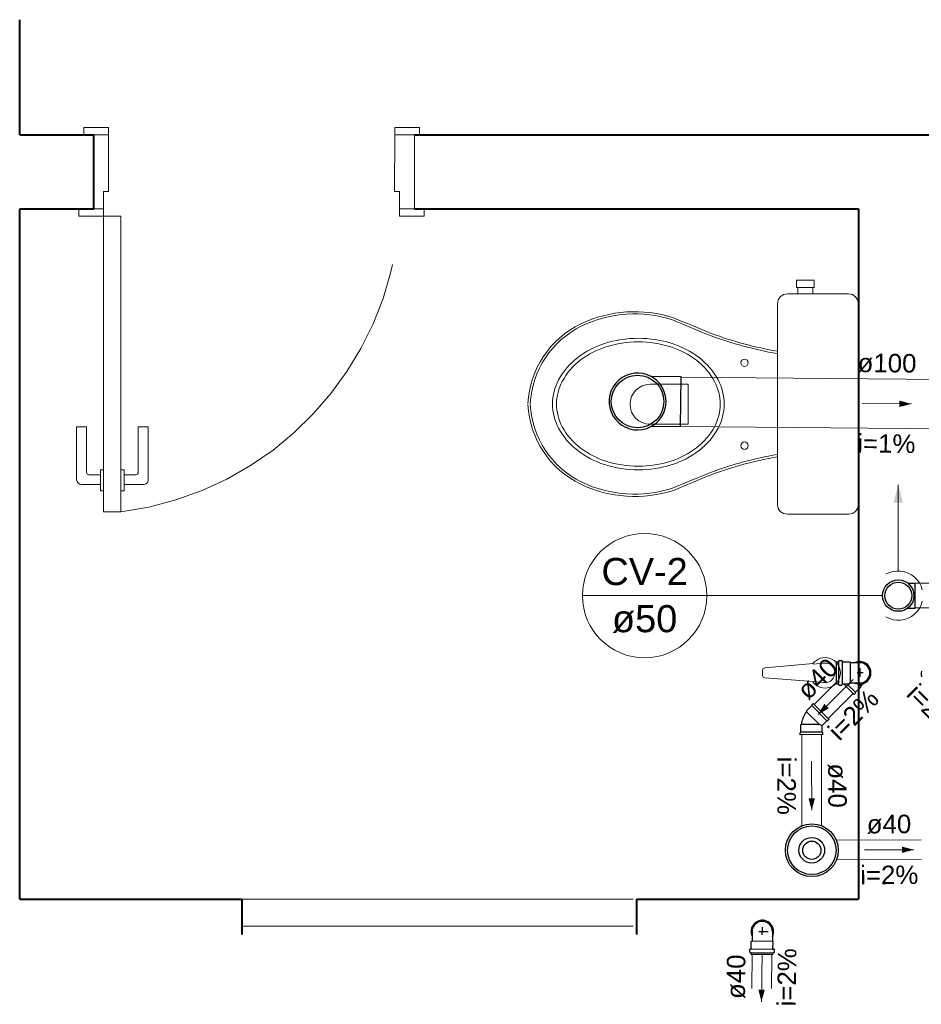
# Model space of a CAD drawing. Header units: millimetres. Extents: x 26 to 1362, y 24 to 358.
# Tile 221 of 256: x 1097 to 1104, y 342 to 350. Entities that reach past the tile are written whole.
import ezdxf

# ---------------------------------------------------------------- set-up
doc = ezdxf.new("R2010")
doc.units = ezdxf.units.MM
doc.linetypes.add('HIDDEN2', pattern=[4.7625, 3.175, -1.5875])
for name, color, linetype, lineweight in [('CV-Condutos', 1, 'Continuous', 5), ('CV-Indicação coluna', 5, 'Continuous', 5), ('MB_ALVENARIA', 7, 'Continuous', 40), ('MB_ESQUADRIA', 7, 'Continuous', 5), ('MB_MOBILIÁRIO', 8, 'Continuous', 13), ('TQ-Condutos', 3, 'Continuous', 5), ('TQ-Sentido conduto', 9, 'Continuous', 5), ('TQ-Textos conduto', 7, 'Continuous', 5)]:
    doc.layers.add(name, color=color, linetype=linetype, lineweight=lineweight)
doc.layers.add('Simbolos', color=5, linetype='Continuous')
doc.layers.add('Simbolos_int', color=2, linetype='Continuous')
doc.styles.add('arial', font='arial.ttf')

msp = doc.modelspace()

# ---------------------------------------------------------------- hatches: boundary and pattern name
at = {"layer": 'CV-Condutos', "linetype": 'Continuous'}
msp.add_hatch(color=256, dxfattribs=at).paths.add_polyline_path([(1103.9191, 346.5119), (1103.8803, 346.367), (1103.9579, 346.367)])
at = {"layer": 'TQ-Sentido conduto', "linetype": 'Continuous'}
for points in [[(1104.0254, 347.1671), (1103.9291, 347.1938), (1103.9286, 347.1421)], [(1103.27, 344.6484), (1103.3565, 344.6984), (1103.3199, 344.735)], [(1103.2176, 343.8703), (1103.2433, 343.967), (1103.1915, 343.9668)], [(1104.0453, 343.5507), (1103.9485, 343.5761), (1103.9488, 343.5244)], [(1102.81, 342.3178), (1102.837, 342.4141), (1102.7853, 342.4147)]]:
    msp.add_hatch(color=256, dxfattribs=at).paths.add_polyline_path(points)

# ---------------------------------------------------------------- linework, layer by layer
at = {"layer": 'CV-Condutos'}
for p, q in [((1107.6939, 345.7153), (1104.0563, 345.712)), ((1107.6937, 345.5153), (1104.0563, 345.512))]:
    msp.add_line(p, q, dxfattribs=at)
for points in [[(1103.9191, 345.8119), (1103.9191, 346.5119)], [(1104.1137, 345.658), (1104.1043, 345.6875), (1104.0903, 345.7152), (1104.0723, 345.7404), (1104.0506, 345.7626), (1104.0258, 345.7811), (1103.9983, 345.7955), (1103.969, 345.8056), (1103.9385, 345.8109), (1103.9075, 345.8115), (1103.8768, 345.8073), (1103.8471, 345.7985), (1103.8191, 345.7851)], [(1103.8191, 345.4387), (1103.8471, 345.4253), (1103.8768, 345.4164), (1103.9075, 345.4122), (1103.9385, 345.4128), (1103.969, 345.4182), (1103.9983, 345.4282), (1104.0258, 345.4427), (1104.0506, 345.4612), (1104.0723, 345.4833), (1104.0903, 345.5085), (1104.1043, 345.5362), (1104.1137, 345.5658)]]:
    msp.add_lwpolyline(points, dxfattribs=at)
at = {"layer": 'CV-Indicação coluna'}
for p, q in [((1101.3583, 345.6119), (1102.3672, 345.6119)), ((1102.3672, 345.6119), (1103.7919, 345.6119))]:
    msp.add_line(p, q, dxfattribs=at)
msp.add_circle((1101.8628, 345.6119), 0.5045, dxfattribs=at)
at = {"layer": 'MB_ALVENARIA'}
for p, q in [((1096.7958, 349.3506), (1096.7958, 350.2841)), ((1098.5958, 343.1506), (1098.5958, 342.8635)), ((1101.7958, 343.1506), (1101.7958, 342.8635))]:
    msp.add_line(p, q, dxfattribs=at)
for points in [[(1096.7958, 349.3506), (1097.3958, 349.3506)], [(1096.7958, 348.7506), (1097.3958, 348.7506), (1097.3958, 349.3506)], [(1099.9958, 349.3506), (1110.9958, 349.3506)], [(1096.7958, 348.7506), (1097.3958, 348.7506)], [(1096.7958, 343.1506), (1096.7958, 348.7506)], [(1099.9958, 348.7506), (1103.5958, 348.7506)], [(1103.5958, 348.7506), (1103.5958, 343.1506)], [(1096.7958, 343.1506), (1098.5958, 343.1506)], [(1101.7958, 343.1506), (1103.5958, 343.1506)]]:
    msp.add_lwpolyline(points, dxfattribs=at)
at = {"layer": 'MB_ESQUADRIA'}
for p, q in [((1097.5156, 349.3506), (1097.3756, 349.3506)), ((1097.5156, 349.3506), (1097.3756, 349.3506)), ((1097.5156, 349.3506), (1097.3756, 349.3506)), ((1097.5156, 349.3506), (1097.3756, 349.3506)), ((1097.5158, 348.8907), (1097.5156, 349.3506)), ((1097.5158, 348.8907), (1097.5156, 349.3506)), ((1097.5158, 348.8907), (1097.5156, 349.3506)), ((1097.5158, 348.8907), (1097.5156, 349.3506)), ((1099.8358, 348.8908), (1099.8361, 349.3508)), ((1099.8358, 348.8908), (1099.8361, 349.3508)), ((1099.8361, 349.3508), (1099.9761, 349.3508)), ((1099.8361, 349.3508), (1099.9761, 349.3508)), ((1097.4758, 348.8907), (1097.4759, 348.7507)), ((1097.4758, 348.8907), (1097.5158, 348.8907)), ((1097.4758, 348.8907), (1097.4759, 348.7507)), ((1097.4758, 348.8907), (1097.5158, 348.8907)), ((1097.4758, 348.8907), (1097.4759, 348.7507)), ((1097.4758, 348.8907), (1097.5158, 348.8907)), ((1097.4758, 348.8907), (1097.4759, 348.7507)), ((1097.4758, 348.8907), (1097.5158, 348.8907)), ((1099.8758, 348.8908), (1099.8358, 348.8908)), ((1099.8758, 348.8908), (1099.8358, 348.8908)), ((1099.8758, 348.8908), (1099.8759, 348.7508)), ((1099.8758, 348.8908), (1099.8759, 348.7508)), ((1097.4759, 348.7507), (1097.3759, 348.7506)), ((1097.4759, 348.7507), (1097.3759, 348.7506)), ((1097.4759, 348.7507), (1097.3759, 348.7506)), ((1097.4759, 348.7507), (1097.3759, 348.7506)), ((1099.8758, 348.7508), (1099.9759, 348.7508)), ((1099.8758, 348.7508), (1099.9759, 348.7508)), ((1097.2573, 346.9804), (1097.3373, 346.9804)), ((1097.2576, 346.5524), (1097.2573, 346.9804)), ((1097.2573, 346.9804), (1097.3373, 346.9804)), ((1097.2576, 346.5524), (1097.2573, 346.9804)), ((1097.3373, 346.9804), (1097.3375, 346.6124)), ((1097.3373, 346.9804), (1097.3375, 346.6124)), ((1097.8372, 346.9807), (1097.7572, 346.9806)), ((1097.8372, 346.9807), (1097.7572, 346.9806)), ((1097.7572, 346.9806), (1097.7574, 346.6126)), ((1097.7572, 346.9806), (1097.7574, 346.6126)), ((1097.8375, 346.5527), (1097.8372, 346.9807)), ((1097.8375, 346.5527), (1097.8372, 346.9807)), ((1097.3576, 346.5924), (1097.4521, 346.5925)), ((1097.3576, 346.5924), (1097.4521, 346.5925)), ((1097.4521, 346.6328), (1097.4775, 346.6328)), ((1097.4522, 346.4622), (1097.4521, 346.6328)), ((1097.4521, 346.6328), (1097.4775, 346.6328)), ((1097.4522, 346.4622), (1097.4521, 346.6328)), ((1097.6429, 346.6329), (1097.6175, 346.6328)), ((1097.6429, 346.6329), (1097.6175, 346.6328)), ((1097.643, 346.4623), (1097.6429, 346.6329)), ((1097.643, 346.4623), (1097.6429, 346.6329)), ((1097.7374, 346.5926), (1097.6429, 346.5926)), ((1097.7374, 346.5926), (1097.6429, 346.5926)), ((1097.4522, 346.5125), (1097.2976, 346.5124)), ((1097.4522, 346.5125), (1097.2976, 346.5124)), ((1097.6429, 346.5126), (1097.7975, 346.5127)), ((1097.6429, 346.5126), (1097.7975, 346.5127)), ((1097.4776, 346.4622), (1097.4522, 346.4622)), ((1097.4776, 346.4622), (1097.4522, 346.4622)), ((1097.6176, 346.4623), (1097.643, 346.4623)), ((1097.6176, 346.4623), (1097.643, 346.4623))]:
    msp.add_line(p, q, dxfattribs=at)
for points in [[(1097.5156, 349.3506), (1097.5156, 349.4106), (1097.3156, 349.4106), (1097.3156, 349.3506), (1097.3756, 349.3506)], [(1097.5156, 349.3506), (1097.5156, 349.4106), (1097.3156, 349.4106), (1097.3156, 349.3506), (1097.3756, 349.3506)], [(1097.5156, 349.3506), (1097.5156, 349.4106), (1097.3156, 349.4106), (1097.3156, 349.3506), (1097.3756, 349.3506)], [(1097.5156, 349.3506), (1097.5156, 349.4106), (1097.3156, 349.4106), (1097.3156, 349.3506), (1097.3756, 349.3506)], [(1099.8361, 349.3508), (1099.8361, 349.4108), (1100.0361, 349.4108), (1100.0361, 349.3508), (1099.9761, 349.3508)], [(1099.8361, 349.3508), (1099.8361, 349.4108), (1100.0361, 349.4108), (1100.0361, 349.3508), (1099.9761, 349.3508)], [(1099.9958, 349.3506), (1099.9958, 348.7506)], [(1097.3759, 348.7507), (1097.2759, 348.7507), (1097.2759, 348.6907), (1097.4759, 348.6907), (1097.4759, 348.7507), (1097.4759, 348.7507)], [(1097.3759, 348.7507), (1097.2759, 348.7507), (1097.2759, 348.6907), (1097.4759, 348.6907), (1097.4759, 348.7507), (1097.4759, 348.7507)], [(1097.3759, 348.7507), (1097.2759, 348.7507), (1097.2759, 348.6907), (1097.4759, 348.6907), (1097.4759, 348.7507), (1097.4759, 348.7507)], [(1097.3759, 348.7507), (1097.2759, 348.7507), (1097.2759, 348.6907), (1097.4759, 348.6907), (1097.4759, 348.7507), (1097.4759, 348.7507)], [(1099.9759, 348.7508), (1100.0758, 348.7508), (1100.0758, 348.6908), (1099.8758, 348.6908), (1099.8758, 348.7508), (1099.8759, 348.7508)], [(1099.9759, 348.7508), (1100.0758, 348.7508), (1100.0758, 348.6908), (1099.8758, 348.6908), (1099.8758, 348.7508), (1099.8759, 348.7508)], [(1097.6161, 346.2907), (1097.6159, 348.6907), (1097.4759, 348.6907), (1097.4761, 346.2907), (1097.6161, 346.2907)]]:
    msp.add_lwpolyline(points, dxfattribs=at)
at = {"layer": 'MB_ESQUADRIA', "linetype": 'HIDDEN2'}
for points in [[(1098.5958, 343.1506), (1101.7958, 343.1506)], [(1098.5958, 342.9306), (1101.7958, 342.9306)]]:
    msp.add_lwpolyline(points, dxfattribs=at)
msp.add_arc((1097.2869, 348.8644), 2.5947, 277.28835, 356.16281, dxfattribs=at)
msp.add_arc((1097.2869, 348.8644), 2.5947, 277.28835, 356.16281, dxfattribs=at)
at = {"layer": 'MB_ESQUADRIA'}
for centre, radius, start, end in [((1097.3575, 346.6124), 0.02, 180.03191, 270.03191), ((1097.3575, 346.6124), 0.02, 180.03191, 270.03191), ((1097.7374, 346.6126), 0.02, 270.03191, 0.03191), ((1097.7374, 346.6126), 0.02, 270.03191, 0.03191), ((1097.2976, 346.5524), 0.04, 180.03191, 270.03191), ((1097.2976, 346.5524), 0.04, 180.03191, 270.03191), ((1097.7975, 346.5527), 0.04, 270.03191, 0.03191), ((1097.7975, 346.5527), 0.04, 270.03191, 0.03191)]:
    msp.add_arc(centre, radius, start, end, dxfattribs=at)
at = {"layer": 'MB_MOBILIÁRIO'}
for p, q in [((1103.5958, 347.9792), (1103.5958, 346.35)), ((1103.228, 345.0602), (1102.8374, 345.0264)), ((1103.3144, 345.0635), (1103.2292, 345.0569)), ((1102.819, 345.0065), (1102.819, 344.9646)), ((1103.229, 344.9143), (1102.8374, 344.9447)), ((1103.3144, 344.9076), (1103.229, 344.9143))]:
    msp.add_line(p, q, dxfattribs=at)
for points in [[(1103.0947, 348.1109), (1103.0947, 348.1711), (1103.1663, 348.1711), (1103.2379, 348.1711), (1103.2379, 348.1109), (1103.2264, 348.1109), (1103.2264, 348.0594)], [(1103.0947, 348.1109), (1103.1062, 348.1109)], [(1103.2264, 348.1109), (1103.1062, 348.1109)], [(1103.1062, 348.1109), (1103.1062, 348.0594)], [(1103.5958, 347.9792), (1103.5958, 347.9792), (1103.5901, 348.0107), (1103.5729, 348.0365), (1103.5471, 348.0537), (1103.5156, 348.0594), (1103.0203, 348.0594), (1103.0203, 348.0594), (1102.9888, 348.0537), (1102.963, 348.0365), (1102.9458, 348.0107), (1102.9401, 347.9792), (1102.9401, 347.166)], [(1102.9372, 347.5755), (1102.9372, 347.5755), (1102.9401, 347.5747)], [(1101.9064, 347.3264), (1102.2157, 347.3264), (1102.2157, 347.1632)], [(1101.9064, 347.0028), (1102.2157, 347.0028), (1102.2157, 347.166)], [(1103.5958, 346.35), (1103.5958, 346.35), (1103.5901, 346.3185), (1103.5729, 346.2956), (1103.5471, 346.2784), (1103.5156, 346.2727), (1103.0203, 346.2727), (1103.0203, 346.2727), (1102.9888, 346.2784), (1102.963, 346.2956), (1102.9458, 346.3185), (1102.9401, 346.35), (1102.9401, 347.166)], [(1102.9372, 346.7566), (1102.9372, 346.7566), (1102.9401, 346.7574)]]:
    msp.add_lwpolyline(points, dxfattribs=at)
for points in [[(1102.5077, 347.166, 0.124451), (1102.458, 347.3625), (1102.458, 347.3625, 0.105729), (1102.3039, 347.5433), (1102.3039, 347.5433, 0.086876), (1102.0857, 347.6572), (1102.0857, 347.6572, 0.077041), (1101.8119, 347.6996), (1101.8119, 347.6996, 0.077041), (1101.5381, 347.6572), (1101.5381, 347.6572, 0.086876), (1101.3199, 347.5433), (1101.3199, 347.5433, 0.105729), (1101.1658, 347.3625), (1101.1658, 347.3625, 0.124451), (1101.1161, 347.166), (1101.1161, 347.166, 0.124451), (1101.1658, 346.9695), (1101.1658, 346.9695, 0.105729), (1101.3199, 346.7888), (1101.3199, 346.7888, 0.086876), (1101.5381, 346.6749), (1101.5381, 346.6749, 0.077041), (1101.8119, 346.6325), (1101.8119, 346.6325, 0.077041), (1102.0857, 346.6749), (1102.0857, 346.6749, 0.086876), (1102.3039, 346.7888), (1102.3039, 346.7888, 0.105729), (1102.458, 346.9695), (1102.458, 346.9695, 0.124451), (1102.5077, 347.166), (1102.5077, 347.166)], [(1102.4752, 347.166, 0.124451), (1102.4288, 347.3498), (1102.4288, 347.3498, 0.105729), (1102.2828, 347.521), (1102.2828, 347.521, 0.086876), (1102.0746, 347.6296), (1102.0746, 347.6296, 0.077041), (1101.8119, 347.6703), (1101.8119, 347.6703, 0.077041), (1101.5492, 347.6296), (1101.5492, 347.6296, 0.086876), (1101.3411, 347.521), (1101.3411, 347.521, 0.105729), (1101.1951, 347.3498), (1101.1951, 347.3498, 0.124451), (1101.1487, 347.166), (1101.1487, 347.166, 0.124451), (1101.1951, 346.9823), (1101.1951, 346.9823, 0.105729), (1101.3411, 346.8111), (1101.3411, 346.8111, 0.086876), (1101.5492, 346.7025), (1101.5492, 346.7025, 0.077041), (1101.8119, 346.6618), (1101.8119, 346.6618, 0.077041), (1102.0746, 346.7025), (1102.0746, 346.7025, 0.086876), (1102.2828, 346.8111), (1102.2828, 346.8111, 0.105729), (1102.4288, 346.9823), (1102.4288, 346.9823, 0.124451), (1102.4752, 347.166), (1102.4752, 347.166)]]:
    msp.add_lwpolyline(points, format="xyb", dxfattribs=at)
for centre in [(1102.6724, 347.5011), (1102.6724, 346.8282)]:
    msp.add_circle(centre, 0.0301, dxfattribs=at)
for centre, radius, start, end in [((1101.7832, 346.8961), 1.0195, 72.09039, 115.44583), ((1101.7823, 346.9109), 0.9868, 71.86702, 115.76246), ((1146.5503, 454.4168), 115.4519, 247.353796, 247.518324), ((1101.6752, 347.1328), 0.7593, 115.76246, 177.20811), ((1101.6752, 347.1328), 0.7403, 115.76246, 177.20811), ((1144.1552, 448.6643), 109.2398, 247.351445, 247.525735), ((1103.4616, 350.5996), 3.0692, 249.69088, 260.16298), ((1103.4616, 350.5996), 3.0503, 249.69088, 260.16298), ((1101.9064, 347.1646), 0.1618, 90, 270), ((1101.6752, 347.1992), 0.7593, 182.79189, 244.23754), ((1101.6752, 347.1992), 0.7403, 182.79189, 244.23754), ((1103.4616, 343.7325), 3.0692, 99.83702, 110.30912), ((1103.4616, 343.7325), 3.0503, 99.83702, 110.30912), ((1144.1552, 245.6678), 109.2398, 112.474265, 112.648555), ((1146.5503, 239.9153), 115.4519, 112.481676, 112.646204), ((1101.7832, 347.436), 1.0195, 244.55417, 287.90961), ((1101.7823, 347.4212), 0.9868, 244.23754, 288.13298), ((1103.3265, 344.9856), 0.1236, 217.13786, 142.86214), ((1103.3265, 344.9856), 0.0789, 261.10748, 98.89252), ((1102.839, 345.0065), 0.02, 94.44626, 180), ((1102.839, 344.9646), 0.02, 180, 265.55374)]:
    msp.add_arc(centre, radius, start, end, dxfattribs=at)
at = {"layer": 'Simbolos'}
for p, q in [((1102.1579, 347.3871), (1101.9166, 347.3892)), ((1102.1543, 346.9807), (1101.9129, 346.9829)), ((1103.9959, 345.7133), (1104.0563, 345.7133)), ((1103.9959, 345.5105), (1104.0563, 345.5105)), ((1103.4188, 344.8973), (1103.4187, 345.0737)), ((1103.4187, 345.0737), (1103.4311, 345.0737)), ((1103.4366, 345.0827), (1103.4349, 345.0767)), ((1103.4405, 345.0857), (1103.4596, 345.0857)), ((1103.4635, 345.0821), (1103.464, 345.0774)), ((1103.468, 345.0737), (1103.5247, 345.0737)), ((1103.5247, 345.0737), (1103.5305, 345.0679)), ((1103.5677, 345.068), (1103.5305, 345.0679)), ((1103.6067, 345.068), (1103.5677, 345.068)), ((1103.4188, 344.8973), (1103.4312, 344.8973)), ((1103.4681, 344.8973), (1103.5248, 344.8974)), ((1103.5611, 344.8108), (1103.4744, 344.8973)), ((1103.5248, 344.8974), (1103.5306, 344.9032)), ((1103.5678, 344.9032), (1103.5306, 344.9032)), ((1103.6068, 344.9032), (1103.5678, 344.9032)), ((1103.6374, 344.8997), (1103.6148, 344.8771)), ((1103.4367, 344.8883), (1103.4351, 344.8943)), ((1103.4406, 344.8853), (1103.4597, 344.8853)), ((1103.4637, 344.889), (1103.4641, 344.8937)), ((1103.5611, 344.8108), (1103.5724, 344.8221)), ((1103.5724, 344.8278), (1103.6148, 344.8702)), ((1103.5724, 344.8221), (1103.5724, 344.8278)), ((1103.6148, 344.8702), (1103.6148, 344.8771)), ((1103.229, 344.7364), (1103.2177, 344.7251)), ((1103.3581, 344.6076), (1103.229, 344.7364)), ((1103.2177, 344.7195), (1103.1753, 344.677)), ((1103.1753, 344.677), (1103.1753, 344.6702)), ((1103.2177, 344.7251), (1103.2177, 344.7195)), ((1103.3411, 344.5962), (1103.3031, 344.5581)), ((1103.3468, 344.5962), (1103.3411, 344.5962)), ((1103.3581, 344.6076), (1103.3468, 344.5962)), ((1103.1247, 344.5001), (1103.1287, 344.5041)), ((1103.1247, 344.4841), (1103.1247, 344.5001)), ((1103.1287, 344.5641), (1103.1335, 344.5689)), ((1103.1287, 344.5041), (1103.1287, 344.5641)), ((1103.3031, 344.5043), (1103.3031, 344.5581)), ((1103.3071, 344.5002), (1103.3031, 344.5043)), ((1103.3071, 344.4842), (1103.3071, 344.5002)), ((1103.3071, 344.4842), (1103.1247, 344.4841)), ((1102.7339, 342.849), (1102.7335, 342.8118)), ((1102.7345, 342.8881), (1102.734, 342.849)), ((1102.8987, 342.847), (1102.8983, 342.8099)), ((1102.8992, 342.8861), (1102.8987, 342.847)), ((1102.7146, 342.7221), (1102.7148, 342.7412)), ((1102.7186, 342.7451), (1102.7233, 342.7455)), ((1102.7269, 342.7494), (1102.7276, 342.8061)), ((1102.7276, 342.8061), (1102.7335, 342.8118)), ((1102.904, 342.804), (1102.8983, 342.8099)), ((1102.9033, 342.7473), (1102.904, 342.804)), ((1102.9116, 342.7428), (1102.907, 342.7433)), ((1102.7175, 342.7182), (1102.7236, 342.7165)), ((1102.7264, 342.7002), (1102.7265, 342.7126)), ((1102.9027, 342.6981), (1102.7264, 342.7002)), ((1102.9027, 342.6981), (1102.9029, 342.7105)), ((1102.912, 342.7158), (1102.9059, 342.7143)), ((1102.915, 342.7197), (1102.9152, 342.7388))]:
    msp.add_line(p, q, dxfattribs=at)
for points in [[(1101.9166, 347.3892), (1101.8845, 347.4038), (1101.8506, 347.4132), (1101.8156, 347.4174), (1101.7804, 347.4162), (1101.7458, 347.4097), (1101.7126, 347.398), (1101.6816, 347.3814), (1101.6535, 347.3602), (1101.6289, 347.335), (1101.6084, 347.3064), (1101.5925, 347.2749), (1101.5816, 347.2414), (1101.576, 347.2067), (1101.5756, 347.1715), (1101.5807, 347.1366), (1101.591, 347.103), (1101.6063, 347.0713), (1101.6262, 347.0422), (1101.6504, 347.0166), (1101.6781, 346.9949), (1101.7089, 346.9778), (1101.7418, 346.9655), (1101.7763, 346.9583), (1101.8115, 346.9565), (1101.8465, 346.9601), (1101.8806, 346.9689), (1101.9129, 346.9829)], [(1101.9129, 346.9829), (1101.9366, 346.9971), (1101.9583, 347.0141), (1101.9779, 347.0336), (1101.995, 347.0553), (1102.0094, 347.0789), (1102.0208, 347.104), (1102.0292, 347.1303), (1102.0344, 347.1574), (1102.0363, 347.185), (1102.0349, 347.2125), (1102.0302, 347.2397), (1102.0223, 347.2662), (1102.0113, 347.2915), (1101.9973, 347.3153), (1101.9806, 347.3373), (1101.9614, 347.3572), (1101.9399, 347.3745), (1101.9166, 347.3892)], [(1103.4311, 345.0737), (1103.4317, 345.0737), (1103.4323, 345.0739), (1103.4328, 345.0741), (1103.4333, 345.0744), (1103.4338, 345.0747), (1103.4342, 345.0751), (1103.4345, 345.0756), (1103.4348, 345.0761), (1103.435, 345.0767)], [(1103.4405, 345.0857), (1103.4399, 345.0857), (1103.4393, 345.0855), (1103.4388, 345.0853), (1103.4383, 345.085), (1103.4378, 345.0847), (1103.4374, 345.0843), (1103.4371, 345.0838), (1103.4368, 345.0833), (1103.4366, 345.0827)], [(1103.4636, 345.0821), (1103.4635, 345.0827), (1103.4633, 345.0833), (1103.463, 345.0839), (1103.4625, 345.0844), (1103.4621, 345.0849), (1103.4615, 345.0852), (1103.4609, 345.0855), (1103.4603, 345.0857), (1103.4596, 345.0857)], [(1103.464, 345.0774), (1103.4641, 345.0767), (1103.4643, 345.0761), (1103.4646, 345.0755), (1103.465, 345.075), (1103.4655, 345.0746), (1103.4661, 345.0742), (1103.4667, 345.0739), (1103.4673, 345.0738), (1103.468, 345.0737)], [(1103.6068, 344.9033), (1103.6211, 344.9045), (1103.635, 344.9082), (1103.648, 344.9143), (1103.6597, 344.9226), (1103.6699, 344.9327), (1103.6781, 344.9445), (1103.6842, 344.9575), (1103.6879, 344.9714), (1103.6891, 344.9857), (1103.6879, 345), (1103.6841, 345.0138), (1103.6781, 345.0268), (1103.6698, 345.0386), (1103.6597, 345.0487), (1103.6479, 345.0569), (1103.6349, 345.063), (1103.621, 345.0667), (1103.6067, 345.068)], [(1103.4351, 344.8943), (1103.4349, 344.8949), (1103.4347, 344.8954), (1103.4343, 344.8959), (1103.4339, 344.8963), (1103.4334, 344.8966), (1103.4329, 344.8969), (1103.4324, 344.8971), (1103.4318, 344.8972), (1103.4312, 344.8973)], [(1103.4681, 344.8973), (1103.4674, 344.8973), (1103.4668, 344.8971), (1103.4662, 344.8968), (1103.4656, 344.8965), (1103.4651, 344.896), (1103.4647, 344.8955), (1103.4644, 344.8949), (1103.4642, 344.8943), (1103.4641, 344.8937)], [(1103.4367, 344.8883), (1103.4369, 344.8877), (1103.4372, 344.8872), (1103.4375, 344.8867), (1103.438, 344.8863), (1103.4384, 344.886), (1103.4389, 344.8857), (1103.4395, 344.8855), (1103.44, 344.8853), (1103.4406, 344.8853)], [(1103.4597, 344.8853), (1103.4604, 344.8854), (1103.461, 344.8855), (1103.4616, 344.8858), (1103.4622, 344.8862), (1103.4627, 344.8866), (1103.4631, 344.8871), (1103.4634, 344.8877), (1103.4636, 344.8883), (1103.4637, 344.889)], [(1103.1753, 344.6702), (1103.1684, 344.6601), (1103.162, 344.6496), (1103.1561, 344.6388), (1103.1508, 344.6277), (1103.1461, 344.6163), (1103.142, 344.6048), (1103.1385, 344.593), (1103.1357, 344.581), (1103.1335, 344.5689)], [(1102.8991, 342.8861), (1102.898, 342.9004), (1102.8945, 342.9143), (1102.8886, 342.9274), (1102.8805, 342.9393), (1102.8705, 342.9496), (1102.8588, 342.9579), (1102.8459, 342.9641), (1102.832, 342.968), (1102.8178, 342.9694), (1102.8034, 342.9684), (1102.7895, 342.9648), (1102.7765, 342.9589), (1102.7646, 342.9508), (1102.7543, 342.9408), (1102.746, 342.9291), (1102.7397, 342.9162), (1102.7359, 342.9024), (1102.7344, 342.8881)], [(1102.7185, 342.7451), (1102.7179, 342.745), (1102.7173, 342.7448), (1102.7167, 342.7445), (1102.7162, 342.7441), (1102.7157, 342.7436), (1102.7153, 342.7431), (1102.7151, 342.7425), (1102.7149, 342.7418), (1102.7148, 342.7412)], [(1102.7232, 342.7455), (1102.7239, 342.7456), (1102.7245, 342.7458), (1102.7251, 342.7461), (1102.7256, 342.7465), (1102.7261, 342.747), (1102.7264, 342.7475), (1102.7267, 342.7481), (1102.7269, 342.7487), (1102.7269, 342.7494)], [(1102.9033, 342.7473), (1102.9034, 342.7466), (1102.9035, 342.746), (1102.9038, 342.7454), (1102.9041, 342.7448), (1102.9046, 342.7444), (1102.9051, 342.7439), (1102.9057, 342.7436), (1102.9063, 342.7434), (1102.9069, 342.7433)], [(1102.9152, 342.7388), (1102.9152, 342.7395), (1102.915, 342.7401), (1102.9148, 342.7407), (1102.9144, 342.7413), (1102.914, 342.7418), (1102.9135, 342.7422), (1102.9129, 342.7425), (1102.9123, 342.7427), (1102.9116, 342.7428)], [(1102.7146, 342.7221), (1102.7146, 342.7215), (1102.7148, 342.7209), (1102.715, 342.7204), (1102.7152, 342.7199), (1102.7156, 342.7194), (1102.716, 342.719), (1102.7165, 342.7186), (1102.717, 342.7184), (1102.7175, 342.7182)], [(1102.7265, 342.7126), (1102.7265, 342.7131), (1102.7263, 342.7137), (1102.7261, 342.7143), (1102.7259, 342.7148), (1102.7255, 342.7152), (1102.7251, 342.7156), (1102.7246, 342.716), (1102.7241, 342.7163), (1102.7236, 342.7165)], [(1102.9059, 342.7143), (1102.9053, 342.7141), (1102.9048, 342.7138), (1102.9044, 342.7135), (1102.9039, 342.7131), (1102.9036, 342.7127), (1102.9033, 342.7122), (1102.9031, 342.7116), (1102.9029, 342.711), (1102.9029, 342.7105)], [(1102.912, 342.7159), (1102.9125, 342.716), (1102.9131, 342.7163), (1102.9135, 342.7166), (1102.914, 342.717), (1102.9143, 342.7175), (1102.9146, 342.718), (1102.9148, 342.7185), (1102.9149, 342.7191), (1102.915, 342.7197)]]:
    msp.add_lwpolyline(points, dxfattribs=at)
for centre, radius in [((1103.9191, 345.6119), 0.1272), ((1103.2184, 343.5464), 0.214), ((1103.2184, 343.5464), 0.104)]:
    msp.add_circle(centre, radius, dxfattribs=at)
at = {"layer": 'Simbolos_int'}
for p, q in [((1102.1543, 346.9807), (1102.1579, 347.3871)), ((1104.0563, 345.5105), (1104.0563, 345.7133)), ((1103.4342, 345.0737), (1103.4343, 344.8973)), ((1103.4643, 345.0737), (1103.4645, 344.8973)), ((1103.5305, 345.0679), (1103.5306, 344.9032)), ((1103.6346, 344.9856), (1103.5853, 344.9856)), ((1103.6068, 345.0243), (1103.6068, 344.9535)), ((1103.5724, 344.8278), (1103.5027, 344.8973)), ((1103.6148, 344.8771), (1103.5969, 344.895)), ((1103.2767, 344.569), (1103.1753, 344.6702)), ((1103.2177, 344.7195), (1103.3411, 344.5962)), ((1103.3031, 344.5043), (1103.1287, 344.5041)), ((1103.1335, 344.5689), (1103.2767, 344.569)), ((1103.2767, 344.569), (1103.2883, 344.5642)), ((1103.2883, 344.5642), (1103.3031, 344.5581)), ((1102.8164, 342.8592), (1102.8172, 342.9214)), ((1102.79, 342.8874), (1102.8651, 342.8865)), ((1102.7269, 342.7458), (1102.9033, 342.7437)), ((1102.7335, 342.8118), (1102.8983, 342.8099)), ((1102.7265, 342.7156), (1102.9029, 342.7135))]:
    msp.add_line(p, q, dxfattribs=at)
for points in [[(1103.5677, 344.9032), (1103.5804, 344.8983), (1103.5937, 344.8953), (1103.6073, 344.8944), (1103.6208, 344.8955), (1103.634, 344.8986), (1103.6467, 344.9036), (1103.6584, 344.9104), (1103.669, 344.9189), (1103.6782, 344.9289), (1103.6859, 344.9402), (1103.6917, 344.9524), (1103.6957, 344.9654), (1103.6977, 344.9789), (1103.6977, 344.9925), (1103.6957, 345.0059), (1103.6917, 345.0189), (1103.6858, 345.0311), (1103.6782, 345.0424), (1103.6689, 345.0523), (1103.6583, 345.0608), (1103.6466, 345.0677), (1103.6339, 345.0727), (1103.6207, 345.0757), (1103.6071, 345.0768), (1103.5936, 345.0758), (1103.5803, 345.0729), (1103.5676, 345.068)], [(1103.6375, 344.8997), (1103.6475, 344.904), (1103.657, 344.9095), (1103.6658, 344.916), (1103.6737, 344.9236), (1103.6806, 344.9321), (1103.6865, 344.9413), (1103.6912, 344.9512), (1103.6947, 344.9615), (1103.697, 344.9722), (1103.6979, 344.9831), (1103.6976, 344.9941), (1103.6959, 345.0049), (1103.693, 345.0154), (1103.6888, 345.0255), (1103.6834, 345.0351), (1103.6769, 345.0439), (1103.6694, 345.0519), (1103.661, 345.0589), (1103.6519, 345.0649), (1103.642, 345.0697), (1103.6317, 345.0733), (1103.621, 345.0757), (1103.6101, 345.0767), (1103.5992, 345.0765), (1103.5884, 345.0749), (1103.5778, 345.0721), (1103.5676, 345.068)], [(1104.1066, 344.9973), (1104.105, 344.9865), (1104.1046, 344.9756), (1104.1056, 344.9647), (1104.1078, 344.954)], [(1104.1069, 344.9983), (1104.1048, 344.9849), (1104.1048, 344.9713), (1104.1069, 344.9578)], [(1102.8987, 342.847), (1102.9038, 342.8597), (1102.9069, 342.8729), (1102.908, 342.8864), (1102.9071, 342.9), (1102.9041, 342.9133), (1102.8993, 342.926), (1102.8926, 342.9378), (1102.8842, 342.9485), (1102.8743, 342.9578), (1102.8632, 342.9656), (1102.851, 342.9716), (1102.8381, 342.9758), (1102.8247, 342.978), (1102.8111, 342.9781), (1102.7976, 342.9763), (1102.7846, 342.9724), (1102.7722, 342.9667), (1102.7609, 342.9592), (1102.7508, 342.9501), (1102.7422, 342.9396), (1102.7352, 342.9279), (1102.7301, 342.9153), (1102.7268, 342.9021), (1102.7256, 342.8886), (1102.7264, 342.875), (1102.7292, 342.8617), (1102.7339, 342.849)]]:
    msp.add_lwpolyline(points, dxfattribs=at)
for centre, radius in [((1101.8057, 347.187), 0.213), ((1103.9191, 345.6119), 0.1094), ((1103.2184, 343.5464), 0.197), ((1103.2184, 343.5464), 0.074)]:
    msp.add_circle(centre, radius, dxfattribs=at)
at = {"layer": 'TQ-Condutos'}
for p, q in [((1102.1579, 347.3839), (1105.4945, 347.3539)), ((1102.1543, 346.9839), (1105.4949, 346.9539)), ((1103.4188, 344.9106), (1103.237, 344.7285)), ((1103.5531, 344.8187), (1103.3502, 344.6155)), ((1103.1361, 344.4841), (1103.1379, 343.7447)), ((1103.2961, 344.4842), (1103.2979, 343.7451)), ((1103.4165, 343.6275), (1104.1061, 343.6311)), ((1103.4179, 343.4675), (1104.1061, 343.4711)), ((1102.7346, 342.7001), (1102.7313, 342.4245)), ((1102.8945, 342.6982), (1102.8913, 342.4253))]:
    msp.add_line(p, q, dxfattribs=at)
at = {"layer": 'TQ-Sentido conduto'}
for points in [[(1103.6254, 347.1707), (1104.0254, 347.1671)], [(1103.5526, 344.9314), (1103.27, 344.6484)], [(1103.2166, 344.2703), (1103.2176, 343.8703)], [(1103.6453, 343.5487), (1104.0453, 343.5507)], [(1102.8148, 342.7178), (1102.81, 342.3178)]]:
    msp.add_lwpolyline(points, dxfattribs=at)

# ---------------------------------------------------------------- texts
at = {"layer": 'CV-Indicação coluna', "char_height": 0.22, "attachment_point": 8, "line_spacing_factor": 0.6, "style": 'arial'}
for s, insert, width in [('CV-2', (1101.8628, 345.6945), 1.366992), ('ø50', (1101.8628, 345.3093), 1.033887)]:
    msp.add_mtext(s, dxfattribs=dict(at, insert=insert, width=width))
at = {"layer": 'TQ-Textos conduto', "char_height": 0.15, "attachment_point": 8, "line_spacing_factor": 0.6, "style": 'arial'}
for s, insert, width, rotation in [('ø100', (1103.8277, 347.4194), 0.957305, 359.48434), ('i=1%', (1103.8218, 346.7694), 0.945615, 359.48434), ('ø40', (1103.319, 344.8821), 0.723721, 45.03448), ('i=2%', (1104.1416, 344.637), 0.945615, 314.99989), ('i=2%', (1103.6091, 344.5924), 0.945615, 45.03448), ('i=2%', (1102.9376, 344.0696), 0.945615, 270.14303), ('ø40', (1103.3476, 344.0706), 0.723721, 270.14303), ('ø40', (1103.8446, 343.6802), 0.723721, 0.29794), ('i=2%', (1103.8467, 343.2702), 0.945615, 0.29794), ('i=2%', (1103.0919, 342.5145), 0.945615, 89.31839), ('ø40', (1102.6819, 342.5194), 0.723721, 89.31839)]:
    msp.add_mtext(s, dxfattribs=dict(at, insert=insert, width=width, rotation=rotation))

doc.saveas('drawing.dxf')
